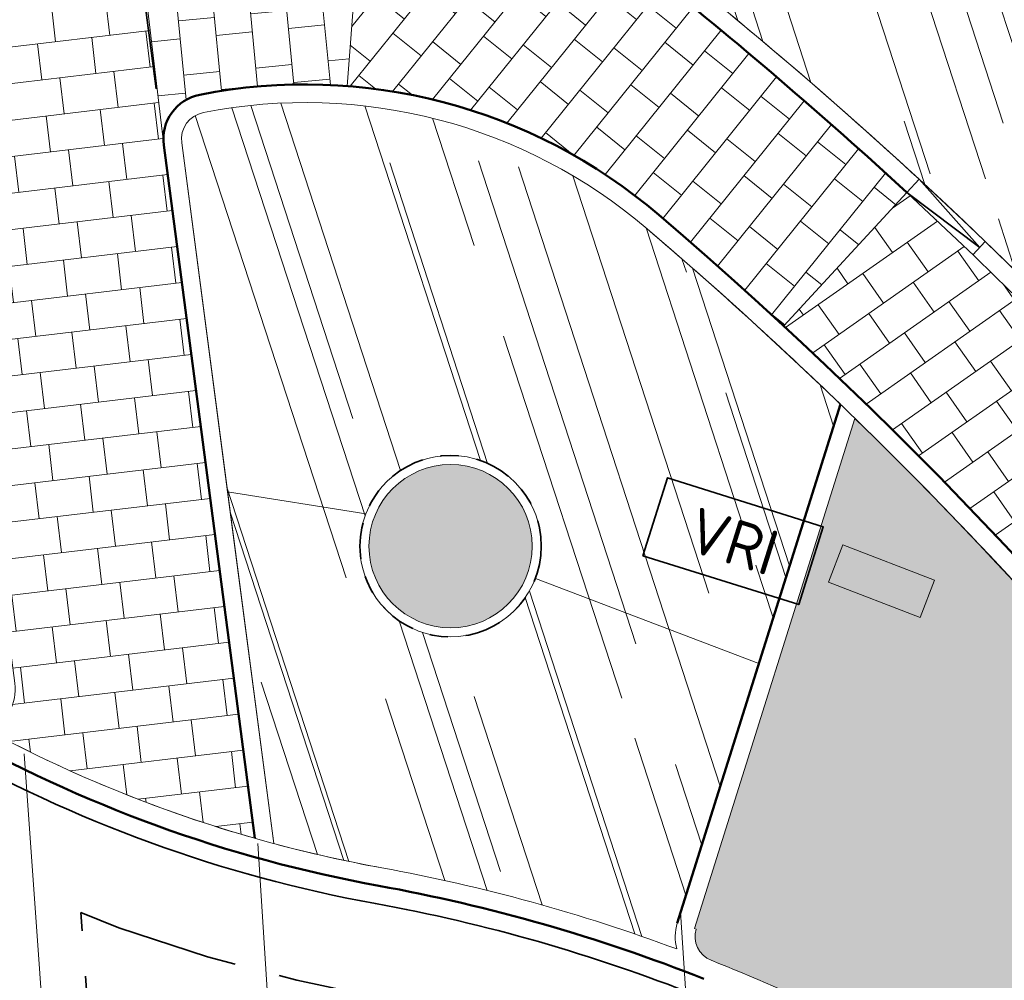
# Model space of a CAD drawing. Header units: metres. Extents: x 196674 to 197628, y 355499 to 356232.
# Tile 54 of 209: x 197065 to 197076, y 355592 to 355602. Entities that reach past the tile are written whole.
import ezdxf

# ---------------------------------------------------------------- set-up
doc = ezdxf.new("R2010")
doc.units = ezdxf.units.M
doc.linetypes.add('VH-OPSLUITBAND-SO', pattern=[10, 4, -2, 2, -2])
doc.linetypes.add('ZZ-SYSTEEMGRENS-SO', pattern=[5, 4, -1])
doc.layers.get('0').update_dxf_attribs({"lineweight": 25})
doc.layers.get('Defpoints').update_dxf_attribs({"color": 231, "lineweight": 18})
for name, color, linetype, lineweight, true_color in [('N-WE-GR-BEPLANTING_BEPLANTINGSPLAN_DERDEN-V', 7, 'Continuous', 5, 0xd3e799), ('N-WE-VH-GOOT-TEGEL_200x200-G', 7, 'Continuous', 35, 0x00a5a5), ('N-WE-VH-KANTOPSLUITING_GELEIDEBAND_50 200-G', 1, 'Continuous', 35, 0xff0000), ('N-WE-VH-KANTOPSLUITING_OPSLUITBAND_100X200-G', 150, 'VH-OPSLUITBAND-SO', 35, 0x007fff), ('N-WE-VH-KANTOPSLUITING_OPSLUITBAND_200X250-G', 7, 'Continuous', 50, 0x0029a5), ('N-WE-VH-KANTOPSLUITING_VERLAGINGSBAND_GELEIDEBAND_50 200-G', 1, 'Continuous', 35, 0xff0000), ('N-WE-VH-KANTOPSLUITING_VERLOOPBAND_GELEIDEBAND_50 200_OPSLUITBAND_200X250-G', 1, 'Continuous', 35, 0xff0000), ('N-WE-VH-OPENVERHARDING_NATUURSTEEN_ZWARTBROEKPLEIN-A', 7, 'Continuous', 20, 0xd9795e), ('N-WE-VH-OPENVERHARDING_TEGEL_200x300_FIETSPAD_ROOD-A', 7, 'Continuous', 5, 0xe04d68), ('N-WE-VW-MARKERING_DWARS_DRIEHOEK_30-G', 7, 'VW-HAAIETAND30_L', 35, 0xffffff), ('X-XX-AL-GRENS_SYSTEEMGRENS-G', 7, 'ZZ-SYSTEEMGRENS-SO', 35, 0xd60036)]:
    doc.layers.add(name, color=color, linetype=linetype, lineweight=lineweight, true_color=true_color)
doc.layers.add('N-WE-IW-VRI-S', color=160, linetype='Continuous', lineweight=35)
doc.layers.add('N-WE-VH-KANTOPSLUITING_ACHTERKANTBAND-G', color=50, linetype='Continuous', lineweight=18)
doc.layers.add('N-WE-VH-HULPLIJN-G', color=40, linetype='Continuous', lineweight=5, plot=False)
doc.styles.add('NLCS-ISO-ANNOTATIEF-T25', font='NLCS-ISO.ttf', dxfattribs={"height": 2.5})
doc.linetypes.add('VW-HAAIETAND30_L', pattern='A,0,-0.3,[150,NLCS.SHX,S=0.6,R=0,X=-0.375,Y=-0.15],-0.3', length=0.6)
pattern_1 = [(288.0600000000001, (197056.2115529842, 355734.4411217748), (2.285864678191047, -2.49423789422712), [21, -2.799999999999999, 6.999999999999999, -1.4]), (288.0600000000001, (197138.0089711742, 355715.2408764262), (1.336245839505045, 1.908269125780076), [4.199999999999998, -0.4619999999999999, 8.399999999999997, -1.05]), (288.0600000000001, (197057.2309859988, 355733.5100705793), (3.148679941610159, -6.630539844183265), [11.2, -1.96, 5.599999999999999, -1.4])]

# ---------------------------------------------------------------- blocks, each defined once
blk = doc.blocks.new('Verloopband')
at = {"flags": 128}
blk.add_lwpolyline([(-0.2763672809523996, 0.9662406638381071), (0, 0), (-0.4622285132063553, 0.8923814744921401)], close=True, dxfattribs=at)
blk = doc.blocks.new('VRI-kast')
at = {"flags": 128}
blk.add_lwpolyline([(0, 0), (0, 0.9), (1.8, 0.9), (1.8, 1.110223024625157e-16)], close=True, dxfattribs=at)
at = {"insert": (0.9000000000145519, 0.4500000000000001), "char_height": 0.5, "width": 1.100000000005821, "attachment_point": 5, "style": 'NLCS-ISO-ANNOTATIEF-T25'}
blk.add_mtext('\\pxqc;VRI', dxfattribs=at)

msp = doc.modelspace()

# ---------------------------------------------------------------- hatches: boundary and pattern name
at = {"layer": 'N-WE-GR-BEPLANTING_BEPLANTINGSPLAN_DERDEN-V'}
h = msp.add_hatch(color=256, dxfattribs=at)
h.dxf.hatch_style = 1
edge = h.paths.add_edge_path()
edge.add_line((197074.101938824, 355597.8728261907), (197072.334065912, 355592.2496492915))
edge.add_line((197072.334065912, 355592.2496492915), (197072.3531452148, 355592.2436509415))
edge.add_arc((197072.620255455, 355592.1596740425), 0.2799999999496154, 162.5473521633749, 248.365772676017)
edge.add_arc((197065.4724971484, 355574.1379585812), 19.10743606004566, 63.92609130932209, 68.36577267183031, ccw=False)
edge.add_arc((197062.7148037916, 355570.1103177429), 23.94769624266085, 35.732023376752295, 62.23487819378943, ccw=False)
edge.add_line((197082.1545198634, 355584.0956527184), (197086.8908117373, 355578.0388368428))
edge.add_arc((197112.7488409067, 355593.6401934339), 30.20000000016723, 202.6303841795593, 211.1045423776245, ccw=False)
edge.add_arc((197040.7543499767, 355563.6269750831), 47.80000000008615, 22.63038417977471, 45.76136984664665)
h = msp.add_hatch(color=256, dxfattribs=at)
h.dxf.hatch_style = 1
edge = h.paths.add_edge_path()
edge.add_arc((197069.6446565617, 355596.4643150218), 0.9, 0, 360)
at = {"layer": 'N-WE-VH-OPENVERHARDING_NATUURSTEEN_ZWARTBROEKPLEIN-A'}
h = msp.add_hatch(dxfattribs=at)
h.set_pattern_fill('AVH-NATUURSTEEN-SO', color=256, scale=0.7, angle=258.0600000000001, pattern_type=2)
h.set_pattern_definition(pattern_1)
edge = h.paths.add_edge_path()
edge.add_line((197075.7141687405, 355603.8943541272), (197076.2717988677, 355604.3174955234))
edge.add_line((197076.2717988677, 355604.3174955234), (197074.6845788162, 355606.4091881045))
edge.add_line((197074.6845788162, 355606.4091881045), (197073.7638762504, 355607.8846802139))
edge.add_line((197073.7638762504, 355607.8846802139), (197073.424524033, 355607.6729254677))
edge.add_line((197073.424524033, 355607.6729254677), (197070.660504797, 355603.9464728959))
edge.add_arc((197040.7543499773, 355563.6269750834), 50.1999999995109, 47.280791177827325, 53.43458729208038, ccw=False)
edge.add_arc((197040.7543499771, 355563.6269750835), 50.19999999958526, 23.564616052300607, 47.28079117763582, ccw=False)
edge.add_line((197086.7681617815, 355583.6960837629), (197091.096, 355587.4135))
edge.add_line((197091.096, 355587.4135), (197090.503, 355588.208))
edge.add_line((197090.503, 355588.208), (197089.242, 355589.592))
edge.add_line((197089.242, 355589.592), (197087.773, 355590.856))
edge.add_line((197087.773, 355590.856), (197086.191, 355591.98))
edge.add_line((197086.191, 355591.98), (197084.819, 355592.808))
edge.add_line((197084.819, 355592.808), (197082.99, 355593.76))
edge.add_line((197082.99, 355593.76), (197083.087, 355593.943))
edge.add_line((197083.087, 355593.943), (197084.8307318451, 355593.0382424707))
edge.add_line((197084.8307318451, 355593.0382424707), (197082.7125937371, 355595.8295969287))
edge.add_line((197082.7125937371, 355595.8295969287), (197082.1549636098, 355595.4064555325))
edge.add_line((197082.1549636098, 355595.4064555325), (197075.7141687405, 355603.8943541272))
h = msp.add_hatch(dxfattribs=at)
h.set_pattern_fill('AVH-NATUURSTEEN-SO', color=256, scale=0.7, angle=258.0600000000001, pattern_type=2)
h.set_pattern_definition(pattern_1)
edge = h.paths.add_edge_path()
edge.add_line((197073.0422620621, 355595.1691003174), (197070.5790629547, 355596.1081062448))
edge.add_arc((197069.6446565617, 355596.4643150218), 0.9999999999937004, 180, 339.1324542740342, ccw=False)
edge.add_arc((197069.6446565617, 355596.4643150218), 1, 159.1324542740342, 180, ccw=False)
edge.add_line((197068.7102501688, 355596.8205237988), (197067.1857463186, 355597.0648439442))
edge.add_line((197067.1857463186, 355597.0648439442), (197067.6956213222, 355593.1854198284))
edge.add_arc((197071.5356427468, 355607.4785732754), 14.80000000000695, 254.9619233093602, 259.69313129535)
edge.add_arc((197065.4724971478, 355574.1379585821), 19.08743605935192, 69.55716955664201, 79.69313129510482, ccw=False)
edge.add_arc((197072.6202554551, 355592.1596740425), 0.4999999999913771, 162.5473521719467, 195.8290462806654, ccw=False)
edge.add_line((197072.1432728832, 355592.3096327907), (197073.0422620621, 355595.1691003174))
edge = h.paths.add_edge_path()
edge.add_arc((197068.0420386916, 355595.554737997), 5.799999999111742, 49.48049491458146, 101.1591240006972)
edge.add_arc((197066.9775991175, 355600.950752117), 0.2999999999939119, 101.1591240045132, 187.4875019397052)
edge.add_line((197066.6801571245, 355600.9116591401), (197067.1857463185, 355597.0648439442))
edge.add_line((197067.1857463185, 355597.0648439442), (197068.7102501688, 355596.8205237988))
edge.add_arc((197069.6446565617, 355596.4643150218), 0.9999999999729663, -3.335117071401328e-09, 159.1324542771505, ccw=False)
edge.add_arc((197069.6446565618, 355596.4643150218), 0.9999999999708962, -20.867545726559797, 0, ccw=False)
edge.add_line((197070.5790629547, 355596.1081062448), (197073.0422620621, 355595.1691003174))
edge.add_line((197073.0422620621, 355595.1691003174), (197073.941251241, 355598.028567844))
edge.add_arc((197040.7543499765, 355563.6269750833), 47.80000000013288, 46.02960134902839, 49.48049491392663)
at = {"layer": 'N-WE-VH-OPENVERHARDING_TEGEL_200x300_FIETSPAD_ROOD-A'}
h = msp.add_hatch(dxfattribs=at)
h.set_pattern_fill('AVH-TEGEL_200X300_HALFST', color=256, scale=2, angle=6.777255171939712, pattern_type=2)
h.set_pattern_definition([(6.777255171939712, (0, 0), (-0.04720391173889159, 0.3972049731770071), []), (96.7772551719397, (0, 0), (-0.5958074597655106, -0.07080586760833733), [0.4, -0.4]), (96.7772551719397, (0.3972049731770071, 0.04720391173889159), (-0.5958074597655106, -0.07080586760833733), [-0.4, 0.4])])
edge = h.paths.add_edge_path()
edge.add_line((197065.3131417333, 355610.7199873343), (197062.9221001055, 355610.4904190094))
edge.add_line((197062.9221001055, 355610.4904190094), (197063.5666045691, 355603.7776593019))
edge.add_line((197063.5666045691, 355603.7776593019), (197064.4586838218, 355597.8614807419))
edge.add_line((197064.4586838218, 355597.8614807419), (197064.8410670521, 355594.952087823))
edge.add_arc((197064.3453303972, 355594.8869328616), 0.5000000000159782, -65.81166599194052, 7.487501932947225, ccw=False)
edge.add_arc((197071.5356427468, 355607.4785732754), 14.79999999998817, 241.8364870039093, 254.1211185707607)
edge.add_line((197067.4862929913, 355593.243308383), (197066.4818624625, 355600.8855971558))
edge.add_line((197066.4818624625, 355600.8855971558), (197065.3131417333, 355610.7199873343))
h = msp.add_hatch(dxfattribs=at)
h.set_pattern_fill('AVH-TEGEL_200X300_HALFST', color=256, scale=2, angle=275.5645315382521, pattern_type=2)
h.set_pattern_definition([(275.5645315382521, (0, 0), (0.3981150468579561, 0.03878671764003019), []), (5.564531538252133, (0, 0), (-0.05818007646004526, 0.5971725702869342), [0.4, -0.4]), (5.564531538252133, (0.03878671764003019, -0.3981150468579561), (-0.05818007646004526, 0.5971725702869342), [-0.4, 0.4])])
edge = h.paths.add_edge_path()
edge.add_arc((197073.2572411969, 355611.664065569), 8.000000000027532, 186.7772551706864, 235.91690337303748, ccw=False)
edge.add_line((197065.3131417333, 355610.7199873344), (197066.4818624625, 355600.8855971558))
edge.add_arc((197066.9775991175, 355600.950752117), 0.5000000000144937, 101.15912400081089, 187.4875019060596, ccw=False)
edge.add_arc((197068.0420386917, 355595.554737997), 5.999999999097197, 85.58601908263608, 101.15912400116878, ccw=False)
edge.add_line((197068.5038126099, 355601.5369420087), (197068.7740837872, 355605.0382599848))
h = msp.add_hatch(dxfattribs=at)
h.set_pattern_fill('AVH-TEGEL_200X300_HALFST', color=256, scale=2, angle=51.19071570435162, pattern_type=2)
h.set_pattern_definition([(51.19071570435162, (0, 0), (-0.3116945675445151, 0.2506920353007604), []), (141.1907157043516, (0, 0), (-0.3760380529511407, -0.4675418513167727), [0.4, -0.4]), (141.1907157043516, (0.2506920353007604, 0.3116945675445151), (-0.3760380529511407, -0.4675418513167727), [-0.4, 0.4])])
edge = h.paths.add_edge_path()
edge.add_line((197068.7740837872, 355605.0382599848), (197068.5038126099, 355601.5369420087))
edge.add_arc((197068.0420386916, 355595.554737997), 5.999999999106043, 49.48049491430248, 85.58601908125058, ccw=False)
edge.add_arc((197040.754349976, 355563.6269750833), 48.00000000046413, 47.28079117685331, 49.48049491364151, ccw=False)
edge.add_line((197073.3178388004, 355598.8919604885), (197074.6746508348, 355600.3613348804))
edge.add_arc((197040.7543499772, 355563.6269750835), 49.99999999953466, 47.28079117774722, 55.91690337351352)
h = msp.add_hatch(dxfattribs=at)
h.set_pattern_fill('AVH-TEGEL_200X300_HALFST', color=256, scale=2, angle=35.0429757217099, pattern_type=2)
h.set_pattern_definition([(35.04297572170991, (0, 0), (-0.2296762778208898, 0.3274886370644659), []), (125.0429757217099, (0, 0), (-0.4912329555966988, -0.3445144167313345), [0.4, -0.4]), (125.0429757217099, (0.3274886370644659, 0.2296762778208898), (-0.4912329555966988, -0.3445144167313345), [-0.4, 0.4])])
edge = h.paths.add_edge_path()
edge.add_line((197074.6746508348, 355600.3613348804), (197073.3178388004, 355598.8919604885))
edge.add_arc((197040.7543499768, 355563.6269750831), 48.00000000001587, 22.630384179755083, 47.28079117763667, ccw=False)
edge.add_line((197085.0586520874, 355582.0966479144), (197086.9046646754, 355582.8662176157))
edge.add_arc((197040.7543499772, 355563.6269750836), 49.99999999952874, 22.63038417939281, 47.2807911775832)

# ---------------------------------------------------------------- linework, layer by layer
at = {"layer": 'Defpoints', "color": 1, "flags": 128}
msp.add_lwpolyline([(197073.810167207, 355596.0660740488), (197073.97, 355596.48), (197074.98, 355596.09), (197074.820167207, 355595.6760740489)], close=True, dxfattribs=at)
at = {"layer": 'N-WE-VH-GOOT-TEGEL_200x200-G', "ltscale": 0.2, "flags": 128}
msp.add_lwpolyline([(197103.1210481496, 355708.7670349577), (197091.4020828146, 355711.8707758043, 0.07680564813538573), (197088.9115808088, 355712.1347374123), (197084.7871137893, 355711.9377798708, 0.3320698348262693), (197064.2856448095, 355695.0535715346), (197060.5079905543, 355679.6585524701, 0.02231663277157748), (197057.0293357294, 355662.1382950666), (197058.2980642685, 355646.7742551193, 0.02028456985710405), (197057.7433697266, 355630.7899890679), (197056.3106843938, 355606.8218397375), (197056.4356469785, 355605.73784705, 0.01988547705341), (197056.6216739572, 355604.5436908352, 0.09452855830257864), (197058.7494112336, 355599.2595536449, 0.1207430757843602), (197063.9982118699, 355594.2790605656, 0.08494424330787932), (197068.8160562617, 355592.5238466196, -0.04946521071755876), (197072.3621795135, 355591.5089845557)], format="xyb", dxfattribs=at)
at = {"layer": 'N-WE-VH-HULPLIJN-G', "flags": 128}
for points in [[(197065.3131417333, 355610.7199873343), (197062.9221001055, 355610.4904190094), (197063.5666045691, 355603.7776593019), (197064.4586838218, 355597.8614807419), (197064.8410670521, 355594.952087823, -0.3311984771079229), (197064.5501990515, 355594.4308310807, 0.05365321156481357), (197067.4862929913, 355593.243308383), (197066.4818624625, 355600.8855971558)], [(197068.7740837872, 355605.0382599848, -0.2177594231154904), (197065.3131417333, 355610.7199873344), (197066.4818624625, 355600.8855971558, -0.3955665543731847), (197066.8808318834, 355601.4412988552, -0.06805526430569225), (197068.5038126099, 355601.5369420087)], [(197075.7141687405, 355603.8943541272), (197076.2717988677, 355604.3174955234), (197074.6845788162, 355606.4091881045), (197073.7638762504, 355607.8846802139), (197073.424524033, 355607.6729254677), (197070.660504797, 355603.9464728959, -0.02685745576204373), (197074.8103320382, 355600.5082723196, -0.103852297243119), (197086.7681617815, 355583.6960837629), (197091.096, 355587.4135), (197090.503, 355588.208), (197089.242, 355589.592), (197087.773, 355590.856), (197086.191, 355591.98), (197084.819, 355592.808), (197082.99, 355593.76), (197083.087, 355593.943), (197084.8307318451, 355593.0382424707), (197082.7125937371, 355595.8295969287), (197082.1549636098, 355595.4064555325)], [(197068.7740837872, 355605.0382599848), (197068.5038126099, 355601.5369420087, -0.158856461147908), (197071.9402799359, 355600.1158469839, -0.009598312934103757), (197073.3178388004, 355598.8919604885), (197074.6746508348, 355600.3613348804, 0.03769999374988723)], [(197071.8103385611, 355599.9638100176, 0.2293916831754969), (197066.919538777, 355601.2450801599, 0.3955665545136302), (197066.6801571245, 355600.9116591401), (197067.1857463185, 355597.0648439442), (197068.7102501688, 355596.8205237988, -0.8326693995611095), (197070.6446565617, 355596.4643150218, -0.0913043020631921), (197070.5790629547, 355596.1081062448), (197073.0422620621, 355595.1691003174), (197073.941251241, 355598.028567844, 0.01505850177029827)], [(197074.6746508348, 355600.3613348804), (197073.3178388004, 355598.8919604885, -0.1079743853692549), (197085.0586520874, 355582.0966479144), (197086.9046646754, 355582.8662176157, 0.1079743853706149)], [(197074.101938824, 355597.8728261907), (197072.334065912, 355592.2496492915), (197072.3531452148, 355592.2436509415, 0.3929955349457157), (197072.5170250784, 355591.8993982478, -0.01937418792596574), (197073.8707919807, 355591.3007892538, -0.116158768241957), (197082.1545198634, 355584.0956527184), (197086.8908117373, 355578.0388368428, -0.03699235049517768), (197084.8740508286, 355582.0196909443, 0.1012720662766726)], [(197073.0422620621, 355595.1691003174), (197070.5790629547, 355596.1081062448, -0.8326693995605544), (197068.6446565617, 355596.4643150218, -0.09130430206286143), (197068.7102501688, 355596.8205237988), (197067.1857463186, 355597.0648439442), (197067.6956213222, 355593.1854198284, 0.02064672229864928), (197068.8876243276, 355592.9173920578, -0.04425533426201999), (197072.1392155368, 355592.0232900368, -0.1462482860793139), (197072.1432728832, 355592.3096327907)]]:
    msp.add_lwpolyline(points, format="xyb", close=True, dxfattribs=at)
for points in [[(197066.4818624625, 355600.8855971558), (197065.3131417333, 355610.7199873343)], [(197068.7740837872, 355605.0382599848), (197068.5038126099, 355601.5369420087)], [(197074.6746508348, 355600.3613348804), (197073.3178388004, 355598.8919604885)], [(197068.7102501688, 355596.8205237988), (197067.1857463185, 355597.0648439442)], [(197073.0422620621, 355595.1691003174), (197070.5790629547, 355596.1081062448)], [(197065.806438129, 355582.066383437), (197064.9433208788, 355594.1740815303)], [(197068.2887218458, 355581.1347443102), (197067.5200793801, 355593.1846816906)], [(197072.993, 355580), (197072.1807111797, 355592.4287149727)], [(197072.334065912, 355592.2496492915), (197072.3531452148, 355592.2436509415)]]:
    msp.add_lwpolyline(points, dxfattribs=at)
at = {"layer": 'N-WE-VH-KANTOPSLUITING_ACHTERKANTBAND-G'}
for points in [[(197065.4929458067, 355610.9186012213, 0.2236760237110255), (197068.8861627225, 355605.2039051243, -0.03769999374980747), (197074.8103320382, 355600.5082723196)], [(197074.8103320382, 355600.5082723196, -0.1079743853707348), (197087.0892659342, 355582.9431745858, 0.06727112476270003), (197090.8494914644, 355576.5154016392), (197091.0586475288, 355576.2479308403)]]:
    msp.add_lwpolyline(points, format="xyb", dxfattribs=at)
at = {"layer": 'N-WE-VH-KANTOPSLUITING_ACHTERKANTBAND-G', "flags": 128}
for points in [[(197086.8908117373, 355578.0388368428, -0.03699235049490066), (197084.8740508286, 355582.0196909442, 0.1176946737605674), (197071.8103385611, 355599.9638100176, 0.2293916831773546), (197066.919538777, 355601.2450801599, 0.3955665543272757), (197066.6801571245, 355600.9116591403), (197067.6956213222, 355593.1854198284)], [(197064.5501990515, 355594.4308310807, 0.07807235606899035), (197068.8876243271, 355592.9173920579, -0.04425533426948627), (197072.1392155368, 355592.0232900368, -0.04425533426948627)]]:
    msp.add_lwpolyline(points, format="xyb", dxfattribs=at)
msp.add_lwpolyline([(197074.101938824, 355597.8728261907), (197072.334065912, 355592.2496492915)], dxfattribs=at)
at = {"layer": 'N-WE-VH-KANTOPSLUITING_ACHTERKANTBAND-G', "ltscale": 0.2}
msp.add_circle((197069.6446565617, 355596.4643150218), 0.9, dxfattribs=at)
at = {"layer": 'N-WE-VH-KANTOPSLUITING_GELEIDEBAND_50 200-G', "ltscale": 0.2, "flags": 128}
msp.add_lwpolyline([(197074.6746508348, 355600.3613348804, -0.107974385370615), (197086.9046646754, 355582.8662176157, 0.06727112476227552), (197090.6919421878, 355576.3922016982), (197090.9010982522, 355576.1247308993)], format="xyb", dxfattribs=at)
at = {"layer": 'N-WE-VH-KANTOPSLUITING_OPSLUITBAND_100X200-G', "ltscale": 0.1}
msp.add_circle((197069.6446565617, 355596.4643150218), 1, dxfattribs=at)
at = {"layer": 'N-WE-VH-KANTOPSLUITING_OPSLUITBAND_200X250-G', "ltscale": 0.1, "flags": 128}
for points in [[(197065.2938613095, 355610.8994867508, 0.2236760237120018), (197068.7740837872, 355605.0382599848, -0.03769999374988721), (197074.6746508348, 355600.3613348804)], [(197088.4202090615, 355576.0869124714, -0.05757353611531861), (197085.0586520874, 355582.0966479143, 0.1176946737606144), (197071.9402799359, 355600.1158469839, 0.2293916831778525), (197066.8808318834, 355601.4412988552, 0.3955665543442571), (197066.4818624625, 355600.8855971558), (197067.4862929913, 355593.243308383)], [(197064.097388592, 355594.4527383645, 0.08494424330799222), (197068.8518402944, 355592.7206193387, -0.04946521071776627), (197072.4359154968, 355591.6948958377, -0.04330491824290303)]]:
    msp.add_lwpolyline(points, format="xyb", dxfattribs=at)
msp.add_lwpolyline([(197073.941251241, 355598.028567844), (197072.1432728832, 355592.3096327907)], dxfattribs=at)
at = {"layer": 'N-WE-VH-KANTOPSLUITING_VERLOOPBAND_GELEIDEBAND_50 200_OPSLUITBAND_200X250-G', "flags": 128}
msp.add_lwpolyline([(197075.4025803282, 355599.6756105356), (197075.5382615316, 355599.8225479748)], dxfattribs=at)
at = {"layer": 'N-WE-VW-MARKERING_DWARS_DRIEHOEK_30-G', "flags": 128}
msp.add_lwpolyline([(197066.4003905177, 355601.5054828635), (197065.8690174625, 355605.5484765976, -0.008741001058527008), (197065.4740998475, 355609.022233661)], format="xyb", dxfattribs=at)
at = {"layer": 'X-XX-AL-GRENS_SYSTEEMGRENS-G', "ltscale": 0.5, "flags": 128}
msp.add_lwpolyline([(197173.0845801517, 355664.4267221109), (197172.678291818, 355658.1040395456), (197176.2062336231, 355657.9276386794), (197179.6585214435, 355660.8258546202), (197196.8460500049, 355641.1849859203), (197196.618113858, 355640.9851655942), (197203.3658004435, 355633.2880423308), (197204.598351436, 355636.2035375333), (197206.181120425, 355637.5931654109), (197210.3450714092, 355632.9793581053), (197211.1344663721, 355633.8542043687), (197215.577003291, 355630.1111014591), (197222.812057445, 355638.6980935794), (197225.7729980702, 355636.1981525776), (197252.4997837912, 355613.6295939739), (197256.3974516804, 355618.2471244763), (197230.4350738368, 355640.1698336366), (197234.5465854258, 355645.0395252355), (197230.9951246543, 355648.102425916), (197227.7363916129, 355651.014992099), (197227.7150354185, 355650.9915016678), (197227.3858924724, 355651.2966605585), (197230.5297411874, 355654.3837220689), (197222.7747070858, 355662.5864016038), (197213.3031688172, 355673.0409596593), (197208.7438719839, 355679.5515306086), (197204.6678372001, 355688.2834966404), (197202.9207222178, 355693.3147658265), (197202.5296188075, 355695.8358091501), (197209.2561496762, 355696.7388380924), (197208.765603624, 355699.4053961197), (197208.8375775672, 355699.4157603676), (197208.4960738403, 355702.0476424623), (197209.7550059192, 355702.1614664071), (197209.6289773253, 355703.3557373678), (197209.431316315, 355705.9322142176), (197209.3853665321, 355708.5054020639), (197209.4909423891, 355711.0763696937), (197209.825975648, 355714.406320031), (197209.1003553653, 355714.700446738), (197209.2732684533, 355715.2254737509), (197208.7827839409, 355715.4092287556), (197209.8333840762, 355718.2914021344), (197204.6571410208, 355720.1605124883), (197206.9259623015, 355726.3911903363), (197207.3755778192, 355727.6258113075), (197205.6951706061, 355728.2354618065), (197201.970541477, 355729.6509828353, -0.03199396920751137), (197199.2658455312, 355725.4928494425), (197194.4988616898, 355729.2364659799), (197191.8020115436, 355731.3330088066), (197190.6829954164, 355730.2418318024), (197188.9323846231, 355731.7580333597, 0.01582069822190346), (197191.308975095, 355733.798286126), (197190.5246250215, 355734.700084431), (197189.8547559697, 355735.4391273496), (197188.5065648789, 355737.3969406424), (197188.3768484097, 355737.5504837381), (197186.2264232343, 355740.6599554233), (197185.4143065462, 355740.8273772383), (197177.0047230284, 355735.000759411), (197161.0308464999, 355735.7499021), (197143.9921317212, 355736.546230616), (197117.3114725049, 355737.8750504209), (197104.5701917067, 355738.4152468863), (197089.3270001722, 355739.2400485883), (197089.4979420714, 355743.4763910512), (197087.6423294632, 355744.6045541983), (197087.2320594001, 355744.8539874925), (197086.4302028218, 355745.4612094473), (197085.6301577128, 355746.0670596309), (197084.2515270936, 355747.3631431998), (197083.0033431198, 355748.790046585), (197081.9521148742, 355750.2640411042), (197081.052108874, 355751.8364435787), (197080.680597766, 355752.6629727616), (197080.3089695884, 355753.4897623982), (197079.7287775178, 355755.2084983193), (197079.3027229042, 355757.0287405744), (197079.0552433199, 355758.8767777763), (197078.9881413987, 355760.748092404), (197079.0484954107, 355761.6954089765), (197079.4901165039, 355761.5482019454), (197081.8987959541, 355767.3947458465), (197083.4122910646, 355769.9863346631), (197084.9290730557, 355772.1438856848), (197085.2777218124, 355772.6391357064), (197085.9504292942, 355773.4546849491), (197087.2615113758, 355775.0451778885), (197089.4568843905, 355777.2328139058), (197092.7058230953, 355779.8115121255), (197090.7255592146, 355782.8612331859), (197090.5279328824, 355783.1655891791), (197094.0593130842, 355784.7965387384), (197089.240221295, 355793.944965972), (197079.8514273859, 355789.6587774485), (197073.1066642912, 355808.1301448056), (197062.6964714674, 355839.0387078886), (197050.201550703, 355834.8591941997), (197054.256388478, 355823.4068109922), (197060.9054150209, 355805.9824325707), (197064.0917084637, 355798.9340248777), (197065.6061934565, 355785.3714584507), (197066.4118943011, 355778.1591798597), (197064.2976158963, 355775.7696807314), (197061.8930028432, 355773.065075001), (197059.8798242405, 355770.937906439), (197059.567781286, 355770.7063368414), (197054.395078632, 355766.8676324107), (197050.1449273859, 355764.4954855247), (197046.646028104, 355763.2036366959), (197046.6485450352, 355763.1967402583), (197042.8018864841, 355761.7681380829), (197042.6247659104, 355761.7025895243), (197032.2172606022, 355760.2665015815), (197022.1724443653, 355758.1057256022), (197022.1490316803, 355758.1349914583), (197018.4791559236, 355757.3507739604), (197017.1834583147, 355757.8590001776), (197013.9320116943, 355762.4906063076), (197012.2359937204, 355764.9334332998), (197011.548662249, 355765.9454268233), (197009.5874376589, 355768.7952768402), (197008.1879451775, 355770.6627745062), (197008.1739746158, 355770.651876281), (197004.3621297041, 355775.7021426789), (197000.7500667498, 355780.6711859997), (196997.3281167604, 355785.4310589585), (196992.0624097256, 355792.5561596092), (196987.5636689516, 355799.6503659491), (196980.2918957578, 355812.3582609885), (196971.7451011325, 355828.1610038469), (196956.4456734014, 355821.2458726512), (196960.0166344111, 355812.4100996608), (196962.4976294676, 355807.0886023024, -0.6085831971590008), (196961.4131292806, 355806.2394416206), (196970.6320923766, 355792.5786144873), (196976.225457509, 355784.303374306), (196982.879968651, 355776.9163582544), (196982.5041383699, 355776.476222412), (196987.7472751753, 355765.3430715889), (196990.3620391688, 355759.9089379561), (196989.6128942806, 355758.3801676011), (196986.801356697, 355757.089894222), (196981.5916446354, 355758.3619052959), (196976.4931413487, 355759.6093032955), (196973.9250311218, 355760.2238822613), (196971.9270970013, 355760.7020113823), (196970.093883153, 355761.1263081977), (196965.2690985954, 355762.243003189), (196955.7026120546, 355764.457163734), (196954.8259486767, 355764.7114400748), (196955.7288446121, 355765.5914382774), (196946.4199106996, 355767.8862061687), (196945.5109518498, 355767.0898728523), (196943.3561815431, 355767.6616250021), (196942.0243707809, 355768.0150110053), (196940.699224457, 355768.3753913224), (196937.911680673, 355769.161377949), (196937.9158913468, 355769.1720679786), (196934.1448626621, 355770.5833311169), (196931.0328001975, 355771.949971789), (196928.1497259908, 355773.3159879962), (196926.2238803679, 355774.3657393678), (196926.7008714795, 355775.2077771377), (196923.9720996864, 355776.8118532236), (196922.1171638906, 355777.9575551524), (196917.5440237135, 355780.8012867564), (196917.0166342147, 355779.9474843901), (196915.4224701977, 355780.9309636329), (196913.0167641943, 355782.4772167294), (196912.757872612, 355782.6539056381), (196911.190523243, 355783.7714957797), (196908.5042566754, 355786.2619442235), (196907.2206986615, 355787.4460719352), (196905.8442773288, 355789.1071714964), (196903.2522146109, 355793.7425243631), (196899.3236920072, 355801.1348770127), (196896.7844047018, 355806.8801932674), (196892.3931631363, 355816.7971943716), (196889.396342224, 355823.7408055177), (196885.4294056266, 355833.1531130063), (196886.3148759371, 355833.6745129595), (196885.0357126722, 355834.4994199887), (196884.9096875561, 355834.6903417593), (196883.5318420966, 355838.2464489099), (196881.8574062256, 355842.456115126), (196879.7964254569, 355847.3435551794), (196879.5508475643, 355847.9274201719), (196877.9207976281, 355851.9810838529), (196875.2708346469, 355858.5729917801), (196872.6243587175, 355865.1536886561), (196870.4789281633, 355870.5362599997), (196868.3870366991, 355875.7889875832), (196865.3800609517, 355883.3409266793), (196863.5295936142, 355887.9873007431), (196863.4110328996, 355888.2849971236), (196862.7400305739, 355889.9711056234), (196863.0622626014, 355890.0962442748), (196861.3970005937, 355894.1395962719), (196861.4037374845, 355894.142038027), (196859.229652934, 355899.4431236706), (196859.0298403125, 355899.3580359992), (196858.8952095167, 355899.696553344), (196858.3959365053, 355900.9492390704), (196849.546747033, 355923.1807260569), (196850.1922005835, 355924.6939033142), (196860.258528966, 355928.6657372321), (196869.5490503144, 355931.0234685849), (196873.3453938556, 355931.8019435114), (196886.2438454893, 355935.4284136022), (196898.3098795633, 355938.5764862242), (196898.3110943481, 355938.5724965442), (196903.1917021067, 355939.7712405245), (196904.7097162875, 355939.0568809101), (196905.0282216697, 355938.2924679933), (196909.0130922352, 355939.952830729), (196908.2642147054, 355942.2627148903), (196902.9799573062, 355958.738663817), (196902.4497829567, 355960.2008490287), (196901.8115777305, 355961.6192158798), (196900.9680556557, 355963.3204536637), (196898.0063144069, 355968.7541705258), (196894.5625896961, 355975.3226559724), (196892.3896866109, 355979.4813913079), (196888.5416758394, 355987.5664713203), (196887.4815956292, 355987.0834539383), (196885.6442474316, 355986.3271839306), (196885.5076204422, 355986.6344104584), (196873.7642690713, 355982.4273955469), (196860.8311621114, 355977.7025315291), (196860.6501748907, 355978.1868262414), (196859.8859481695, 355980.2917607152), (196853.3128873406, 355977.7107309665), (196853.73029577, 355976.6477246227), (196849.4907683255, 355974.9886047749), (196849.0872389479, 355976.0301083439), (196843.9608105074, 355973.9918913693), (196837.8119168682, 355989.4043746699), (196834.5901124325, 355988.2958011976), (196829.2277835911, 355986.0429299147), (196828.1156368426, 355985.4996470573), (196826.3328622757, 355984.7522034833), (196824.2538081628, 355989.7933135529), (196823.3493071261, 355989.4238303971), (196821.5217528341, 355993.9636112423), (196822.4415567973, 355994.327010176), (196811.4142395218, 356022.6098143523), (196811.1941616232, 356022.5241126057), (196809.0787073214, 356027.7608173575), (196808.1570951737, 356027.399245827), (196802.10045471, 356042.8370581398), (196803.0324375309, 356043.2047289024), (196801.2251267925, 356047.7859519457), (196800.9629805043, 356047.6825342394), (196799.5580754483, 356051.2186581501), (196798.9326303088, 356050.9700967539), (196795.7620501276, 356058.7913388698), (196785.962956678, 356083.7526770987), (196782.5256602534, 356092.3853087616), (196783.4607012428, 356092.7526788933), (196781.019036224, 356098.8045971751), (196780.1137519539, 356098.4428009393), (196778.7301102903, 356101.9178165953), (196774.5320198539, 356112.348299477), (196772.2902714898, 356117.515377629), (196776.44078803, 356119.079716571), (196791.849465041, 356131.7811384), (196790.0748953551, 356134.2200693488), (196802.0204483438, 356142.8516660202), (196802.0676224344, 356142.8083428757), (196807.6543048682, 356146.8198669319), (196821.3261595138, 356152.9520820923), (196824.118863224, 356147.8038902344), (196826.9348279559, 356140.6494155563), (196826.9667213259, 356140.5675271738), (196829.5085456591, 356133.5350799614), (196829.5777539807, 356133.3434260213), (196832.2898444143, 356127.7055041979), (196833.7548698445, 356124.6604513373), (196834.9901440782, 356122.0931766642), (196835.0225480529, 356122.0325953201), (196835.1990731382, 356121.7003128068), (196837.0506620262, 356117.8328811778), (196837.4462851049, 356117.0125892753), (196839.1926216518, 356113.3926815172), (196841.4323661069, 356114.511984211), (196841.8392721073, 356113.6336860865), (196848.0955434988, 356116.517072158), (196847.6769788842, 356117.425259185), (196852.5147321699, 356119.6548795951), (196850.4481800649, 356123.3458274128), (196845.5717484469, 356132.2801574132), (196843.8176550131, 356136.7414412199), (196842.4688873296, 356140.1178663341), (196840.0819394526, 356146.0228419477), (196839.9684512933, 356146.3257976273), (196837.6473192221, 356152.5214195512), (196836.4018865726, 356158.1741344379), (196834.8989662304, 356157.8391461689), (196833.0580044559, 356165.8451506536), (196834.6039987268, 356166.1812686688), (196833.231549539, 356172.4004655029), (196818.5547710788, 356168.2850407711), (196819.0904617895, 356165.4031631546), (196818.6774567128, 356164.7734485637), (196805.8544307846, 356160.1790812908), (196763.847697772, 356130.3813046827), (196763.5509762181, 356130.4127969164), (196762.5818188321, 356130.5249803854), (196761.7183121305, 356129.7086118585, 0.04730650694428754), (196752.2297252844, 356136.4176360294), (196747.6793319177, 356140.070134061), (196742.0814451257, 356144.4630395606), (196738.7537234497, 356147.2546337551), (196734.7560397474, 356150.8499354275), (196729.666907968, 356145.2019173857), (196729.4110213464, 356144.9179294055), (196728.5373751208, 356145.25504501), (196726.9098917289, 356145.8830452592), (196726.6614752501, 356145.2392657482), (196726.5077088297, 356145.3668838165), (196724.5966113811, 356147.0002316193), (196723.2386024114, 356148.3499242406), (196720.9989937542, 356150.8008754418), (196719.8259691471, 356152.0571855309), (196717.8551161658, 356153.8806850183), (196716.3066054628, 356155.1783671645), (196713.4920412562, 356157.0380855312), (196712.711518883, 356157.526736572), (196710.5865978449, 356158.6597682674), (196709.0460740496, 356159.8798850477, -0.1436820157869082), (196707.9944026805, 356162.614189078), (196707.7956403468, 356165.0395700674), (196705.255843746, 356165.9921554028), (196703.9080476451, 356165.8817021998), (196704.296213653, 356161.5859622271), (196704.322643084, 356161.4572245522), (196699.9945406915, 356161.1598107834), (196700.4765585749, 356140.6409319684, -0.8375811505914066), (196697.1042396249, 356117.7401990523), (196690.2804314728, 356092.1839640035, 0.01148923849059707), (196682.1238954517, 356058.6533288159), (196678.2447453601, 356040.9444071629), (196676.8078900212, 356034.3849397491), (196676.7367004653, 356034.0373672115), (196673.76097036, 356020.1679628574), (196685.4972137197, 356017.0123139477), (196688.4141098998, 356023.4875724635), (196684.7023326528, 356025.1594317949), (196684.8709302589, 356032.3200466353), (196686.954459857, 356036.67925281), (196701.2270857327, 356066.3816892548), (196697.4228360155, 356068.2135735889), (196701.9253072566, 356087.990611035), (196702.113404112, 356090.4525884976), (196703.1938799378, 356090.1812386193), (196704.7481254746, 356094.7148607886), (196705.3277865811, 356095.9075069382), (196706.1690198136, 356096.9042763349), (196707.142583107, 356097.5850231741), (196708.3354430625, 356098.0646037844), (196709.2981925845, 356097.8962027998), (196710.1314496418, 356097.4912135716), (196711.0135994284, 356096.7398888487), (196711.613187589, 356094.6944549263), (196715.3306055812, 356098.6467015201), (196723.1713741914, 356104.959617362), (196732.8379125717, 356111.0407349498), (196733.3237033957, 356110.1763676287), (196733.395023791, 356110.047721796, 0.4142124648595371), (196734.754474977, 356109.6579975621), (196736.9542150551, 356108.9736747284, -0.02164444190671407), (196739.4192796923, 356107.5715157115, 0.0006306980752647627), (196739.4214182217, 356107.5701773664, -0.2262979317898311), (196739.4250952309, 356107.5644124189), (196739.8764398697, 356106.708415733), (196739.5816296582, 356106.4366577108), (196740.3007240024, 356104.7008456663), (196740.9509263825, 356104.9922062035), (196741.9809548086, 356103.0387080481), (196744.8395286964, 356104.2229286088, -0.3990416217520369), (196746.5871881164, 356103.5518771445), (196746.6513408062, 356103.3996378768), (196746.689370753, 356103.0266088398), (196746.4151777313, 356101.5848105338), (196747.429397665, 356101.3609511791), (196747.5333455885, 356101.2994572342), (196747.5384435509, 356101.2929342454), (196766.0705486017, 356056.7132555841), (196765.1623874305, 356056.3282861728), (196767.2394890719, 356051.1270879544), (196768.1793575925, 356051.5344794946), (196771.4711978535, 356043.8233024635), (196774.40164759, 356036.7635904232), (196774.0151730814, 356036.5839879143), (196774.7283105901, 356034.7171646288), (196775.4376722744, 356034.2825268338), (196775.853972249, 356033.3023071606), (196775.6600364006, 356032.5504327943), (196776.765634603, 356029.8908119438), (196776.718840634, 356029.8583752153), (196777.0974306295, 356028.7594125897), (196777.9658206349, 356027.7189745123), (196778.0591666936, 356026.3169710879), (196778.4461698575, 356025.4565066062), (196778.8262353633, 356024.4427094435), (196778.82622122, 356024.4427022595), (196778.8266270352, 356024.4416646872), (196779.3783198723, 356022.97006407), (196779.3990069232, 356022.9782259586), (196780.7255773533, 356019.5865020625), (196780.754093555, 356019.5982524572), (196782.2401021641, 356015.8367131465), (196783.4327975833, 356012.7766123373), (196782.5021506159, 356012.4159202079), (196784.7325956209, 356006.6609931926), (196786.038590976, 356007.1671596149), (196787.6956637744, 356002.99373992), (196787.5357676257, 356002.9336515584), (196788.527525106, 356000.4577747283), (196788.2725773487, 356000.3582829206), (196788.9724314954, 355999.1126709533), (196789.3908675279, 355998.5302971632), (196789.7536275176, 355998.0254125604), (196789.9147147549, 355996.5999778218), (196790.4410486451, 355995.4737364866), (196790.4469192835, 355995.47546678), (196790.6242366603, 355994.9662783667), (196790.9335315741, 355995.0883984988), (196793.8902314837, 355987.5860400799), (196793.7542048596, 355987.5476454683), (196795.505857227, 355983.2445885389), (196795.6242983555, 355983.312781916), (196796.991807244, 355979.8198586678), (196797.0047048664, 355979.7233568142), (196796.9933585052, 355979.6824914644), (196796.9669683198, 355979.6505170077), (196796.822975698, 355979.5766059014), (196795.3985459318, 355979.0322727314), (196797.1469514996, 355974.4569848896), (196797.1501836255, 355974.4582530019), (196795.4187218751, 355970.4877992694), (196796.2201695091, 355969.6560949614), (196797.0849824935, 355967.4537241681), (196798.9466017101, 355968.1847329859), (196800.5529653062, 355968.8170288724), (196800.6150046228, 355968.7023501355), (196800.8616512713, 355968.7744826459), (196801.6407865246, 355967.8232749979), (196801.6785991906, 355967.7771113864), (196801.6961792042, 355966.4146603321), (196801.7040832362, 355965.8020978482, 0.2098831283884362), (196802.0368526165, 355965.0700742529, 0.1229137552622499), (196802.0944480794, 355964.5891732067), (196802.9107575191, 355962.4451987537), (196803.0986146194, 355962.5296289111, 0.04929694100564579), (196803.2118388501, 355962.3687718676), (196804.3748923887, 355961.0206686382), (196804.4152792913, 355960.973855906), (196804.4401436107, 355960.2826278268), (196804.4459236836, 355960.1212617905), (196803.9148513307, 355960.1157297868), (196805.8237591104, 355955.3454282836), (196806.4277367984, 355955.633371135), (196806.6532355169, 355955.5186944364), (196807.0270248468, 355954.5686016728), (196806.896691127, 355954.2200849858), (196806.3685258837, 355953.9064868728), (196808.2467157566, 355949.1968786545), (196809.0713129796, 355949.5131897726), (196810.7611227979, 355945.21653999), (196812.8164223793, 355939.9905657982), (196815.7958787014, 355932.7153467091), (196817.2786866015, 355929.1286764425), (196819.2233460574, 355924.3463577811), (196820.974699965, 355919.8030463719), (196821.7022264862, 355917.7120897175), (196822.8275510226, 355914.9902061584), (196826.5518493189, 355905.5439142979), (196827.5083210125, 355903.1053161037), (196827.5308293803, 355903.1196992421), (196828.5703350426, 355900.3870734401, 0.1057314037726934), (196828.7975064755, 355900.0358952, 0.1359501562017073), (196828.9295866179, 355899.5185573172), (196829.4561675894, 355898.5993144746), (196829.938950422, 355897.0408730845, 0.1142322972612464), (196830.1661458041, 355896.6512290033, 0.1021066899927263), (196830.23636084, 355896.2531616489), (196830.8234352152, 355894.775179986, 0.09413674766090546), (196831.0235326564, 355894.4601106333, 0.07582889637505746), (196831.0699955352, 355894.1621297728), (196831.3336353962, 355893.3277624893), (196830.5490288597, 355891.650566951), (196830.730654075, 355891.1774844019), (196831.6305612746, 355889.0373983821), (196832.1718899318, 355888.9724389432), (196833.8661398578, 355884.6967749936), (196833.0916363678, 355884.3898747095), (196834.2334853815, 355881.5063921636), (196835.7340846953, 355881.0039957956), (196836.3963712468, 355880.6373454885), (196840.5779483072, 355870.1214583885), (196841.1998491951, 355870.3833319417), (196841.8607508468, 355868.7841549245), (196841.3542408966, 355868.5492854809), (196842.9471889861, 355864.5225379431), (196843.474497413, 355864.7627851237), (196844.0946204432, 355863.1667495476), (196843.4777571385, 355862.8872750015), (196845.6058022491, 355857.295932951), (196845.6591832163, 355857.3179956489), (196848.9573390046, 355849.3870718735), (196849.4691744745, 355849.5945842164), (196850.1900661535, 355847.7561027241), (196849.7024440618, 355847.5164343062), (196851.7354952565, 355842.3219023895), (196851.9803218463, 355841.6963600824), (196852.2130822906, 355841.1927849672), (196852.6975573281, 355840.1446276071), (196853.8314006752, 355837.546665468), (196857.1022606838, 355828.931799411), (196857.1021774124, 355828.9317655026), (196857.104474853, 355828.9259676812), (196857.5027287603, 355827.8770374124), (196857.5177064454, 355827.8831363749), (196859.2608649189, 355823.4841013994, 0.1197895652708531), (196859.5336863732, 355823.098470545, 0.1217854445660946), (196859.5998818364, 355822.6230344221), (196860.3813539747, 355820.6705579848), (196861.5845120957, 355817.6645162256), (196865.3571916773, 355808.1762108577), (196866.650424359, 355804.9223955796), (196866.9894190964, 355804.0482756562), (196869.9609907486, 355796.3858853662), (196870.2417437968, 355795.6982130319), (196874.2597470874, 355785.8213624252), (196876.4751023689, 355779.9106257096), (196876.5248359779, 355779.9270586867), (196877.4783340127, 355777.609714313), (196877.4870572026, 355777.6127263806, 0.01261409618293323), (196879.1276028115, 355773.4671132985), (196880.5794819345, 355769.9265380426), (196879.4564760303, 355768.8985009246), (196871.5899269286, 355765.9267262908), (196874.6150694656, 355763.7405958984), (196870.7815163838, 355762.3431721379), (196871.1765744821, 355761.2637959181), (196873.4589399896, 355754.9534811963), (196873.8205499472, 355753.8743063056), (196877.933770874, 355755.2526192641), (196879.3161058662, 355751.4604592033), (196887.4423074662, 355755.0355723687), (196887.6524770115, 355755.1609821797), (196887.7433886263, 355755.192988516), (196887.8657880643, 355755.2134610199), (196887.9953583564, 355755.215742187), (196888.0352466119, 355755.2100166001), (196888.0806541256, 355755.194805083), (196888.1556229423, 355755.1569219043), (196888.2342456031, 355755.1058393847), (196888.2799178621, 355755.067193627), (196888.3187308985, 355755.0246841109), (196888.3560790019, 355754.9712798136), (196888.4037650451, 355754.8834089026), (196890.242957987, 355750.9480844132), (196890.4947138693, 355750.6026519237), (196890.4494791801, 355750.5430745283), (196891.628236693, 355748.1977836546), (196891.6577586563, 355747.9263099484), (196893.7087405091, 355743.5292781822), (196894.4921495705, 355741.852565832), (196896.872192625, 355740.7600377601), (196896.2575067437, 355739.8318439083), (196898.2715684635, 355738.9073148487), (196899.8509010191, 355738.4527733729), (196902.2825244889, 355737.7529374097), (196907.1457714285, 355736.3532654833), (196917.8474241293, 355733.273265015), (196918.1089377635, 355734.2346253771), (196926.0062285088, 355731.9296392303), (196927.0971120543, 355732.0253109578), (196927.2914126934, 355732.7211091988), (196949.25195892, 355726.9179402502), (196950.9690876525, 355725.7952060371), (196950.858498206, 355725.3568524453), (196952.0887336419, 355725.1461394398), (196952.8819526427, 355724.9555262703), (196952.8603227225, 355724.8954303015), (196952.056959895, 355721.6922553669), (196951.4518210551, 355719.279440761), (196959.2800080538, 355717.3161154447), (196960.8516613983, 355723.8815794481), (196967.4256969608, 355722.1306030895), (196973.9033481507, 355720.4361775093), (196977.8684934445, 355719.3989738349), (196980.4243569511, 355718.8238264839), (196993.7588386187, 355715.5105551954), (196994.7639516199, 355716.0034841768), (196994.9897167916, 355716.0545171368), (196996.5017647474, 355715.9488593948), (196997.3169796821, 355715.6092477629), (196997.9952041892, 355715.036856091), (196998.4610569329, 355714.3165586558), (196998.8408934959, 355713.1578975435), (196998.8373696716, 355713.1068020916), (196998.8026880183, 355712.6039181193), (196998.5054317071, 355711.57326714), (196998.967312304, 355710.0772094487), (197001.8739445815, 355710.9575141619), (197005.9055135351, 355697.924832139), (197007.9029397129, 355691.7178882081), (197012.9334617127, 355675.5491580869), (197017.8784535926, 355659.8034283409), (197019.9986344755, 355652.9868181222), (197022.5523518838, 355644.9202439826), (197025.6999454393, 355634.5227791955), (197025.7567598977, 355634.1895291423), (197025.7192859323, 355633.9168304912), (197025.6181435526, 355633.7020966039), (197025.4453286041, 355633.4758310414), (197025.195021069, 355633.3010221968), (197024.8842618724, 355633.1887622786), (197022.7809993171, 355632.7952119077), (197021.2249886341, 355633.6494658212), (197017.690051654, 355632.6264885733), (197017.7273360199, 355632.4752797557), (197014.1229230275, 355631.4103093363), (197014.0722671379, 355631.5493647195), (197010.0124796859, 355630.3545619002), (197006.5432104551, 355629.6017441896), (197006.5540181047, 355629.5513084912), (197001.1443281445, 355628.4894595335), (196999.2574320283, 355628.1228370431), (197001.9823300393, 355614.4304461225), (197003.2307288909, 355614.6849740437), (197003.6205128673, 355613.1185353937), (197004.006443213, 355611.2187676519), (197003.9614653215, 355611.2096196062), (197004.2119997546, 355610.206901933), (197004.3094756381, 355609.7270704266), (197004.3307955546, 355609.7314437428), (197004.8907984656, 355607.4901357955), (197029.380694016, 355613.7773555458), (197029.3841525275, 355613.7521287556), (197029.4775205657, 355613.7547588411), (197031.0334295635, 355607.6447371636), (197027.1484354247, 355606.7099934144), (197028.7114272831, 355600.2542212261), (197028.8948398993, 355600.3195751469), (197029.4531395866, 355598.0973388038), (197030.7251398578, 355593.0343377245), (197031.3437632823, 355590.5737261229), (197031.1685464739, 355590.5261238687), (197032.7880676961, 355584.152430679), (197036.6741025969, 355585.3719723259), (197038.212636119, 355579.409403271), (197038.2010121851, 355579.4060264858), (197038.2728747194, 355579.1493745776), (197038.1803194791, 355579.1132554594), (197039.3673898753, 355574.1879968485), (197040.0304268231, 355571.0320611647), (197040.88012635, 355567.656390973), (197041.2093863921, 355566.3427106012), (197041.6648791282, 355566.4332058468), (197042.8515333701, 355561.7517462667), (197043.1005016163, 355560.7271915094), (197044.6430261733, 355554.3201080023), (197045.6960009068, 355554.5759243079), (197046.0663295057, 355552.9632527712), (197063.3112487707, 355556.2858520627), (197062.5528863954, 355564.4253253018), (197069.6953954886, 355564.7548009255), (197074.0489944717, 355565.8013962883), (197074.0651927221, 355569.3434042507), (197066.8277845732, 355574.7719568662), (197065.569183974, 355592.4263893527), (197065.9890710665, 355592.2571108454), (197066.9647035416, 355591.9362835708), (197067.948629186, 355591.6804678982), (197069.8143987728, 355591.2835510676), (197070.9138968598, 355590.9670390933), (197072.0547459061, 355590.5568482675), (197073.3952542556, 355590.1721260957, -0.1152568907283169), (197081.1782353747, 355583.3636143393), (197088.1711537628, 355574.4210026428), (197092.5545327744, 355568.8154951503), (197099.4778845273, 355574.1657522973), (197101.0604109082, 355575.3887037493), (197095.3593342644, 355582.7660237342), (197094.9766501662, 355582.4665704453), (197094.8981522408, 355582.7529220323), (197094.2118387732, 355584.4945289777), (197092.7090311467, 355587.275688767), (197091.4245338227, 355588.9961585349), (197089.3067641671, 355591.1364624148), (197086.8976383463, 355592.962353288), (197085.5348704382, 355593.9300294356), (197077.2085234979, 355604.9027706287, -0.1058183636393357), (197071.6588760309, 355616.7440490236), (197070.2271579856, 355628.1527461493), (197068.8732504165, 355641.9015009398), (197068.754855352, 355648.6106856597), (197069.0445282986, 355655.8010382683), (197070.1813272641, 355663.7801162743), (197072.5559036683, 355674.3024406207), (197085.7316641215, 355673.7582615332), (197087.7834693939, 355674.5971967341), (197090.8065214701, 355674.4470028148), (197098.1397626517, 355681.0156148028), (197098.4240622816, 355685.9810240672), (197101.9406964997, 355685.7710316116), (197102.3433846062, 355697.078343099), (197156.4463787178, 355694.9579822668), (197156.2249856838, 355688.6267763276), (197150.0560632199, 355688.8424945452), (197149.8181020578, 355683.7954412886), (197156.0430107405, 355683.50194597), (197155.9434362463, 355681.3833071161), (197156.9940530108, 355681.3047563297), (197158.577914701, 355681.1016482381), (197160.1073547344, 355680.7434348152), (197161.7057278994, 355680.1852727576), (197163.2304949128, 355679.453872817), (197164.6201168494, 355678.5906370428), (197165.2392169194, 355678.1079641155), (197164.835822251, 355677.6446703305), (197163.4881835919, 355676.095416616), (197166.6344331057, 355672.654307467), (197167.6288975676, 355673.3756308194), (197167.9025847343, 355672.918075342), (197168.564826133, 355671.7474093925), (197169.0719519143, 355670.160087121), (197169.4840139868, 355668.6115914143), (197169.5948482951, 355667.1735395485), (197169.7172811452, 355664.6284666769), (197173.0845635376, 355664.4267231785)], format="xyb", dxfattribs=at)

# ---------------------------------------------------------------- block references
at = {"layer": 'N-WE-IW-VRI-S', "rotation": 342.5473521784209}
msp.add_blockref('VRI-kast', (197071.7656181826, 355596.3593386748), dxfattribs=at)
at = {"layer": 'N-WE-VH-KANTOPSLUITING_VERLAGINGSBAND_GELEIDEBAND_50 200-G', "ltscale": 0.2, "xscale": -1, "rotation": 68.95311448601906}
msp.add_blockref('Verloopband', (197075.4771782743, 355599.756397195), dxfattribs=at)

doc.saveas('drawing.dxf')
